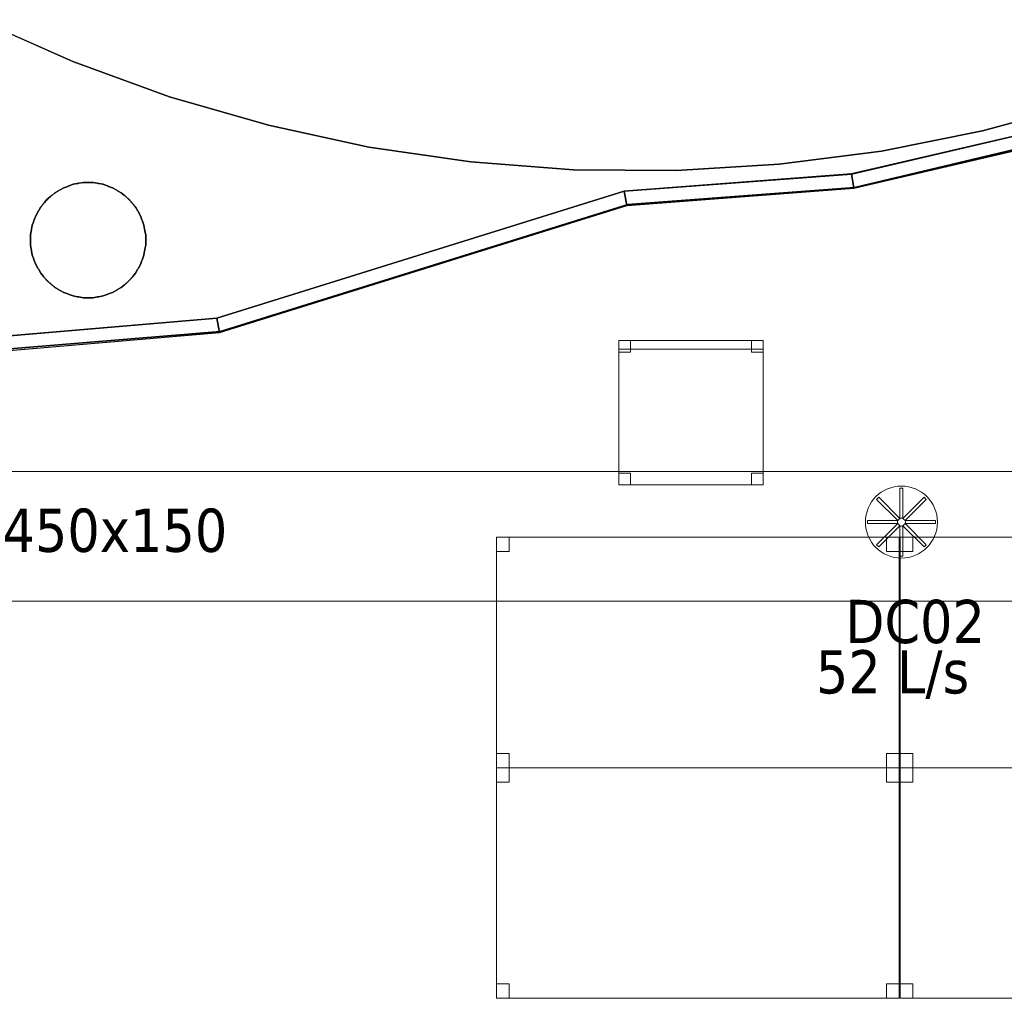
# Model space of a CAD drawing. Header units: metres. Extents: x 397.7 to 427.5, y 12.7 to 28.4.
# Tile 117 of 130: x 410.5 to 413.9, y 18.5 to 21.9. Entities that reach past the tile are written whole.
import ezdxf

# ---------------------------------------------------------------- set-up
doc = ezdxf.new("R2010")
doc.units = ezdxf.units.M
doc.layers.add('01_SUELOS', color=7, linetype='Continuous', lineweight=25, true_color=0x007f00)
for name, color, linetype, lineweight in [('02_MOBILIARIO', 7, 'Continuous', 18), ('A-COLS-____-MCUT', 7, 'Continuous', 18), ('A-COLS-____-OTLN', 7, 'Continuous', 18), ('A-DETL-____-MBND', 7, 'Continuous', 18), ('A-DETL-GENF-OTLN', 7, 'Continuous', 18), ('A-WALL-____-MCUT', 7, 'Continuous', 25), ('A-WALL-____-OTLN', 7, 'Continuous', 25), ('M-HVAC-CDFF-IDEN', 7, 'Continuous', 30), ('M-HVAC-DUCT-IDEN', 7, 'Continuous', 30), ('M-HVAC-DUCT-OTLN', 7, 'Continuous', 18)]:
    doc.layers.add(name, color=color, linetype=linetype, lineweight=lineweight)
doc.styles.add('Tahoma_2', font='tahoma.ttf', dxfattribs={"height": 0.15})

# ---------------------------------------------------------------- blocks, each defined once
blk = doc.blocks.new('Family - Mampara P4-153740-07_CLI_AIRE_P4')
at = {"layer": 'A-WALL-____-MCUT', "color": 253, "true_color": 0xaaaaaa}
for p, q in [((0.0054, 0.05), (0, 0)), ((1.4857, 0.05), (0.0054, 0.05)), ((1.48, 0), (1.4857, 0.05)), ((0, 0), (1.48, 0))]:
    blk.add_line(p, q, dxfattribs=at)
at = {"layer": 'A-WALL-____-OTLN', "color": 253, "true_color": 0xaaaaaa}
for p, q in [((0.0054, 0.05), (0, 0)), ((1.4857, 0.05), (0.0054, 0.05)), ((1.48, 0), (1.4857, 0.05)), ((0, 0), (1.48, 0))]:
    blk.add_line(p, q, dxfattribs=at)
at = {"layer": 'A-WALL-____-OTLN', "color": 253, "lineweight": 18, "true_color": 0xaaaaaa}
blk.add_line((0, 0), (1.48, 0), dxfattribs=at)
blk = doc.blocks.new('Family - Taula 140X80_P4-153792-07_CLI_AIRE_P4')
at = {"layer": 'A-DETL-____-MBND', "color": 253, "true_color": 0xaaaaaa}
for p, q in [((0, 0.8001), (0.0437, 0.8001)), ((0, 0.7501), (0, 0.8001)), ((0.0437, 0.8001), (0, 0.8001)), ((0, 0.8001), (0, 0.7501)), ((0, 0.8001), (1.3973, 0.8001)), ((0, 0), (0, 0.8001)), ((1.3973, 0.8001), (0, 0.8001)), ((0, 0.8001), (0, 0)), ((0.0437, 0.8001), (0.0437, 0.7501)), ((0.0437, 0.7501), (0.0437, 0.8001)), ((1.3536, 0.8001), (1.3973, 0.8001)), ((1.3536, 0.7501), (1.3536, 0.8001)), ((1.3973, 0.8001), (1.3536, 0.8001)), ((1.3536, 0.8001), (1.3536, 0.7501)), ((1.3973, 0.8001), (1.3973, 0.7501)), ((1.3973, 0.7501), (1.3973, 0.8001)), ((1.3973, 0.8001), (1.3973, 0)), ((1.3973, 0), (1.3973, 0.8001)), ((0.0437, 0.7501), (0, 0.7501)), ((0, 0.7501), (0.0437, 0.7501)), ((1.3973, 0.7501), (1.3536, 0.7501)), ((1.3536, 0.7501), (1.3973, 0.7501)), ((0, 0.05), (0.0437, 0.05)), ((0, 0), (0, 0.05)), ((0.0437, 0.05), (0, 0.05)), ((0, 0.05), (0, 0)), ((0.0437, 0.05), (0.0437, 0)), ((0.0437, 0), (0.0437, 0.05)), ((1.3536, 0.05), (1.3973, 0.05)), ((1.3536, 0), (1.3536, 0.05)), ((1.3973, 0.05), (1.3536, 0.05)), ((1.3536, 0.05), (1.3536, 0)), ((1.3973, 0.05), (1.3973, 0)), ((1.3973, 0), (1.3973, 0.05)), ((0.0437, 0), (0, 0)), ((0, 0), (0.0437, 0)), ((0, 0), (1.3973, 0)), ((1.3973, 0), (1.3536, 0)), ((1.3536, 0), (1.3973, 0)), ((1.3973, 0), (0, 0))]:
    blk.add_line(p, q, dxfattribs=at)
blk = doc.blocks.new('Family - Paviment PSC-153817-07_CLI_AIRE_P4')
at = {"layer": '01_SUELOS', "color": 9, "true_color": 0xaad4aa}
for p, q in [((0.9464, 0.9587), (0.6198, 1.1037)), ((0.6198, 1.1037), (0.9464, 0.9587)), ((1.2821, 0.8364), (0.9464, 0.9587)), ((0.9464, 0.9587), (1.2821, 0.8364)), ((1.6254, 0.7373), (1.2821, 0.8364)), ((1.2821, 0.8364), (1.6254, 0.7373)), ((4.4482, 0.8112), (4.1033, 0.7176)), ((4.1033, 0.7176), (4.4482, 0.8112)), ((1.9747, 0.6618), (1.6254, 0.7373)), ((1.6254, 0.7373), (1.9747, 0.6618)), ((3.6496, 0.5682), (4.4115, 0.7465)), ((4.4115, 0.7465), (3.6496, 0.5682)), ((4.1033, 0.7176), (3.7529, 0.6477)), ((3.7529, 0.6477), (4.1033, 0.7176)), ((2.3283, 0.6103), (1.9747, 0.6618)), ((1.9747, 0.6618), (2.3283, 0.6103)), ((3.7529, 0.6477), (3.3985, 0.6018)), ((3.3985, 0.6018), (3.7529, 0.6477)), ((2.6846, 0.5831), (2.3283, 0.6103)), ((2.3283, 0.6103), (2.6846, 0.5831)), ((3.0419, 0.5803), (2.6846, 0.5831)), ((2.6846, 0.5831), (3.0419, 0.5803)), ((3.3985, 0.6018), (3.0419, 0.5803)), ((3.0419, 0.5803), (3.3985, 0.6018)), ((2.86, 0.5081), (3.6496, 0.5682)), ((3.6496, 0.5682), (2.86, 0.5081)), ((0.9, 0.5119), (0.9026, 0.5131)), ((0.9026, 0.5131), (0.9, 0.5119)), ((0.9026, 0.5131), (0.9153, 0.5204)), ((0.9153, 0.5204), (0.9026, 0.5131)), ((0.9153, 0.5204), (0.929, 0.5254)), ((0.929, 0.5254), (0.9153, 0.5204)), ((0.929, 0.5254), (0.9316, 0.5266)), ((0.9316, 0.5266), (0.929, 0.5254)), ((0.9316, 0.5266), (0.9344, 0.5274)), ((0.9344, 0.5274), (0.9316, 0.5266)), ((0.9344, 0.5274), (0.9481, 0.5324)), ((0.9481, 0.5324), (0.9344, 0.5274)), ((0.9481, 0.5324), (0.9625, 0.5349)), ((0.9625, 0.5349), (0.9481, 0.5324)), ((0.9625, 0.5349), (0.9653, 0.5356)), ((0.9653, 0.5356), (0.9625, 0.5349)), ((0.9653, 0.5356), (0.9682, 0.5359)), ((0.9682, 0.5359), (0.9653, 0.5356)), ((0.9682, 0.5359), (0.9825, 0.5384)), ((0.9825, 0.5384), (0.9682, 0.5359)), ((0.9825, 0.5384), (1.0175, 0.5384)), ((1.0175, 0.5384), (0.9825, 0.5384)), ((1.0175, 0.5384), (1.0318, 0.5359)), ((1.0318, 0.5359), (1.0175, 0.5384)), ((1.0318, 0.5359), (1.0347, 0.5356)), ((1.0347, 0.5356), (1.0318, 0.5359)), ((1.0347, 0.5356), (1.0375, 0.5349)), ((1.0375, 0.5349), (1.0347, 0.5356)), ((1.0375, 0.5349), (1.0519, 0.5324)), ((1.0519, 0.5324), (1.0375, 0.5349)), ((1.0519, 0.5324), (1.0656, 0.5274)), ((1.0656, 0.5274), (1.0519, 0.5324)), ((1.0656, 0.5274), (1.0684, 0.5266)), ((1.0684, 0.5266), (1.0656, 0.5274)), ((1.0684, 0.5266), (1.071, 0.5254)), ((1.071, 0.5254), (1.0684, 0.5266)), ((1.071, 0.5254), (1.0847, 0.5204)), ((1.0847, 0.5204), (1.071, 0.5254)), ((1.0847, 0.5204), (1.0974, 0.5131)), ((1.0974, 0.5131), (1.0847, 0.5204)), ((1.0974, 0.5131), (1.1, 0.5119)), ((1.1, 0.5119), (1.0974, 0.5131)), ((0.8489, 0.4693), (0.8582, 0.4805)), ((0.8582, 0.4805), (0.8489, 0.4693)), ((0.8582, 0.4805), (0.8694, 0.4898)), ((0.8694, 0.4898), (0.8582, 0.4805)), ((0.8694, 0.4898), (0.8714, 0.4919)), ((0.8714, 0.4919), (0.8694, 0.4898)), ((0.8714, 0.4919), (0.8738, 0.4936)), ((0.8738, 0.4936), (0.8714, 0.4919)), ((0.8738, 0.4936), (0.885, 0.5029)), ((0.885, 0.5029), (0.8738, 0.4936)), ((0.885, 0.5029), (0.8976, 0.5102)), ((0.8976, 0.5102), (0.885, 0.5029)), ((0.8976, 0.5102), (0.9, 0.5119)), ((0.9, 0.5119), (0.8976, 0.5102)), ((1.1, 0.5119), (1.1024, 0.5102)), ((1.1024, 0.5102), (1.1, 0.5119)), ((1.1024, 0.5102), (1.115, 0.5029)), ((1.115, 0.5029), (1.1024, 0.5102)), ((1.115, 0.5029), (1.1262, 0.4936)), ((1.1262, 0.4936), (1.115, 0.5029)), ((1.1262, 0.4936), (1.1286, 0.4919)), ((1.1286, 0.4919), (1.1262, 0.4936)), ((1.1286, 0.4919), (1.1306, 0.4898)), ((1.1306, 0.4898), (1.1286, 0.4919)), ((1.1306, 0.4898), (1.1418, 0.4805)), ((1.1418, 0.4805), (1.1306, 0.4898)), ((1.1418, 0.4805), (1.1511, 0.4693)), ((1.1511, 0.4693), (1.1418, 0.4805)), ((1.4467, 0.068), (2.86, 0.5081)), ((2.86, 0.5081), (1.4467, 0.068)), ((0.8285, 0.4411), (0.8358, 0.4537)), ((0.8358, 0.4537), (0.8285, 0.4411)), ((0.8358, 0.4537), (0.8451, 0.4649)), ((0.8451, 0.4649), (0.8358, 0.4537)), ((0.8451, 0.4649), (0.8468, 0.4672)), ((0.8468, 0.4672), (0.8451, 0.4649)), ((0.8468, 0.4672), (0.8489, 0.4693)), ((0.8489, 0.4693), (0.8468, 0.4672)), ((1.1511, 0.4693), (1.1532, 0.4672)), ((1.1532, 0.4672), (1.1511, 0.4693)), ((1.1532, 0.4672), (1.1549, 0.4649)), ((1.1549, 0.4649), (1.1532, 0.4672)), ((1.1549, 0.4649), (1.1642, 0.4537)), ((1.1642, 0.4537), (1.1549, 0.4649)), ((1.1642, 0.4537), (1.1715, 0.4411)), ((1.1715, 0.4411), (1.1642, 0.4537)), ((0.8133, 0.4097), (0.8183, 0.4234)), ((0.8183, 0.4234), (0.8133, 0.4097)), ((0.8183, 0.4234), (0.8256, 0.436)), ((0.8256, 0.436), (0.8183, 0.4234)), ((0.8256, 0.436), (0.8268, 0.4387)), ((0.8268, 0.4387), (0.8256, 0.436)), ((0.8268, 0.4387), (0.8285, 0.4411)), ((0.8285, 0.4411), (0.8268, 0.4387)), ((1.1715, 0.4411), (1.1732, 0.4387)), ((1.1732, 0.4387), (1.1715, 0.4411)), ((1.1732, 0.4387), (1.1744, 0.436)), ((1.1744, 0.436), (1.1732, 0.4387)), ((1.1744, 0.436), (1.1817, 0.4234)), ((1.1817, 0.4234), (1.1744, 0.436)), ((1.1817, 0.4234), (1.1867, 0.4097)), ((1.1867, 0.4097), (1.1817, 0.4234)), ((0.803, 0.3734), (0.8038, 0.3762)), ((0.8038, 0.3762), (0.803, 0.3734)), ((0.8038, 0.3762), (0.8063, 0.3906)), ((0.8063, 0.3906), (0.8038, 0.3762)), ((0.8063, 0.3906), (0.8113, 0.4043)), ((0.8113, 0.4043), (0.8063, 0.3906)), ((0.8113, 0.4043), (0.8121, 0.4071)), ((0.8121, 0.4071), (0.8113, 0.4043)), ((0.8121, 0.4071), (0.8133, 0.4097)), ((0.8133, 0.4097), (0.8121, 0.4071)), ((1.1867, 0.4097), (1.1879, 0.4071)), ((1.1879, 0.4071), (1.1867, 0.4097)), ((1.1879, 0.4071), (1.1887, 0.4043)), ((1.1887, 0.4043), (1.1879, 0.4071)), ((1.1887, 0.4043), (1.1937, 0.3906)), ((1.1937, 0.3906), (1.1887, 0.4043)), ((1.1937, 0.3906), (1.1962, 0.3762)), ((1.1962, 0.3762), (1.1937, 0.3906)), ((1.1962, 0.3762), (1.197, 0.3734)), ((1.197, 0.3734), (1.1962, 0.3762)), ((0.8003, 0.3562), (0.8028, 0.3705)), ((0.8028, 0.3705), (0.8003, 0.3562)), ((0.8003, 0.3212), (0.8003, 0.3562)), ((0.8003, 0.3562), (0.8003, 0.3212)), ((0.8028, 0.3705), (0.803, 0.3734)), ((0.803, 0.3734), (0.8028, 0.3705)), ((1.197, 0.3734), (1.1972, 0.3705)), ((1.1972, 0.3705), (1.197, 0.3734)), ((1.1972, 0.3705), (1.1997, 0.3562)), ((1.1997, 0.3562), (1.1972, 0.3705)), ((1.1997, 0.3562), (1.1997, 0.3212)), ((1.1997, 0.3212), (1.1997, 0.3562)), ((0.8028, 0.3069), (0.8003, 0.3212)), ((0.8003, 0.3212), (0.8028, 0.3069)), ((1.1997, 0.3212), (1.1972, 0.3069)), ((1.1972, 0.3069), (1.1997, 0.3212)), ((0.803, 0.304), (0.8028, 0.3069)), ((0.8028, 0.3069), (0.803, 0.304)), ((0.8038, 0.3011), (0.803, 0.304)), ((0.803, 0.304), (0.8038, 0.3011)), ((0.8063, 0.2868), (0.8038, 0.3011)), ((0.8038, 0.3011), (0.8063, 0.2868)), ((0.8113, 0.2731), (0.8063, 0.2868)), ((0.8063, 0.2868), (0.8113, 0.2731)), ((1.1937, 0.2868), (1.1887, 0.2731)), ((1.1887, 0.2731), (1.1937, 0.2868)), ((1.1962, 0.3011), (1.1937, 0.2868)), ((1.1937, 0.2868), (1.1962, 0.3011)), ((1.197, 0.304), (1.1962, 0.3011)), ((1.1962, 0.3011), (1.197, 0.304)), ((1.1972, 0.3069), (1.197, 0.304)), ((1.197, 0.304), (1.1972, 0.3069)), ((0.8121, 0.2703), (0.8113, 0.2731)), ((0.8113, 0.2731), (0.8121, 0.2703)), ((0.8133, 0.2676), (0.8121, 0.2703)), ((0.8121, 0.2703), (0.8133, 0.2676)), ((0.8183, 0.2539), (0.8133, 0.2676)), ((0.8133, 0.2676), (0.8183, 0.2539)), ((0.8256, 0.2413), (0.8183, 0.2539)), ((0.8183, 0.2539), (0.8256, 0.2413)), ((0.8268, 0.2387), (0.8256, 0.2413)), ((0.8256, 0.2413), (0.8268, 0.2387)), ((1.1744, 0.2413), (1.1732, 0.2387)), ((1.1732, 0.2387), (1.1744, 0.2413)), ((1.1817, 0.2539), (1.1744, 0.2413)), ((1.1744, 0.2413), (1.1817, 0.2539)), ((1.1867, 0.2676), (1.1817, 0.2539)), ((1.1817, 0.2539), (1.1867, 0.2676)), ((1.1879, 0.2703), (1.1867, 0.2676)), ((1.1867, 0.2676), (1.1879, 0.2703)), ((1.1887, 0.2731), (1.1879, 0.2703)), ((1.1879, 0.2703), (1.1887, 0.2731)), ((0.8285, 0.2363), (0.8268, 0.2387)), ((0.8268, 0.2387), (0.8285, 0.2363)), ((0.8358, 0.2237), (0.8285, 0.2363)), ((0.8285, 0.2363), (0.8358, 0.2237)), ((0.8451, 0.2125), (0.8358, 0.2237)), ((0.8358, 0.2237), (0.8451, 0.2125)), ((0.8468, 0.2101), (0.8451, 0.2125)), ((0.8451, 0.2125), (0.8468, 0.2101)), ((0.8489, 0.2081), (0.8468, 0.2101)), ((0.8468, 0.2101), (0.8489, 0.2081)), ((0.8582, 0.1969), (0.8489, 0.2081)), ((0.8489, 0.2081), (0.8582, 0.1969)), ((1.1511, 0.2081), (1.1418, 0.1969)), ((1.1418, 0.1969), (1.1511, 0.2081)), ((1.1532, 0.2101), (1.1511, 0.2081)), ((1.1511, 0.2081), (1.1532, 0.2101)), ((1.1549, 0.2125), (1.1532, 0.2101)), ((1.1532, 0.2101), (1.1549, 0.2125)), ((1.1642, 0.2237), (1.1549, 0.2125)), ((1.1549, 0.2125), (1.1642, 0.2237)), ((1.1715, 0.2363), (1.1642, 0.2237)), ((1.1642, 0.2237), (1.1715, 0.2363)), ((1.1732, 0.2387), (1.1715, 0.2363)), ((1.1715, 0.2363), (1.1732, 0.2387)), ((0.8694, 0.1875), (0.8582, 0.1969)), ((0.8582, 0.1969), (0.8694, 0.1875)), ((0.8714, 0.1855), (0.8694, 0.1875)), ((0.8694, 0.1875), (0.8714, 0.1855)), ((0.8738, 0.1838), (0.8714, 0.1855)), ((0.8714, 0.1855), (0.8738, 0.1838)), ((0.885, 0.1744), (0.8738, 0.1838)), ((0.8738, 0.1838), (0.885, 0.1744)), ((0.8976, 0.1672), (0.885, 0.1744)), ((0.885, 0.1744), (0.8976, 0.1672)), ((1.115, 0.1744), (1.1024, 0.1672)), ((1.1024, 0.1672), (1.115, 0.1744)), ((1.1262, 0.1838), (1.115, 0.1744)), ((1.115, 0.1744), (1.1262, 0.1838)), ((1.1286, 0.1855), (1.1262, 0.1838)), ((1.1262, 0.1838), (1.1286, 0.1855)), ((1.1306, 0.1875), (1.1286, 0.1855)), ((1.1286, 0.1855), (1.1306, 0.1875)), ((1.1418, 0.1969), (1.1306, 0.1875)), ((1.1306, 0.1875), (1.1418, 0.1969)), ((0.9, 0.1655), (0.8976, 0.1672)), ((0.8976, 0.1672), (0.9, 0.1655)), ((0.9026, 0.1642), (0.9, 0.1655)), ((0.9, 0.1655), (0.9026, 0.1642)), ((0.9153, 0.157), (0.9026, 0.1642)), ((0.9026, 0.1642), (0.9153, 0.157)), ((0.929, 0.152), (0.9153, 0.157)), ((0.9153, 0.157), (0.929, 0.152)), ((0.9316, 0.1507), (0.929, 0.152)), ((0.929, 0.152), (0.9316, 0.1507)), ((0.9344, 0.15), (0.9316, 0.1507)), ((0.9316, 0.1507), (0.9344, 0.15)), ((0.9481, 0.145), (0.9344, 0.15)), ((0.9344, 0.15), (0.9481, 0.145)), ((0.9625, 0.1425), (0.9481, 0.145)), ((0.9481, 0.145), (0.9625, 0.1425)), ((0.9653, 0.1417), (0.9625, 0.1425)), ((0.9625, 0.1425), (0.9653, 0.1417)), ((0.9682, 0.1415), (0.9653, 0.1417)), ((0.9653, 0.1417), (0.9682, 0.1415)), ((0.9825, 0.1389), (0.9682, 0.1415)), ((0.9682, 0.1415), (0.9825, 0.1389)), ((1.0175, 0.1389), (0.9825, 0.1389)), ((0.9825, 0.1389), (1.0175, 0.1389)), ((1.0318, 0.1415), (1.0175, 0.1389)), ((1.0175, 0.1389), (1.0318, 0.1415)), ((1.0347, 0.1417), (1.0318, 0.1415)), ((1.0318, 0.1415), (1.0347, 0.1417)), ((1.0375, 0.1425), (1.0347, 0.1417)), ((1.0347, 0.1417), (1.0375, 0.1425)), ((1.0519, 0.145), (1.0375, 0.1425)), ((1.0375, 0.1425), (1.0519, 0.145)), ((1.0656, 0.15), (1.0519, 0.145)), ((1.0519, 0.145), (1.0656, 0.15)), ((1.0684, 0.1507), (1.0656, 0.15)), ((1.0656, 0.15), (1.0684, 0.1507)), ((1.071, 0.152), (1.0684, 0.1507)), ((1.0684, 0.1507), (1.071, 0.152)), ((1.0847, 0.157), (1.071, 0.152)), ((1.071, 0.152), (1.0847, 0.157)), ((1.0974, 0.1642), (1.0847, 0.157)), ((1.0847, 0.157), (1.0974, 0.1642)), ((1.1, 0.1655), (1.0974, 0.1642)), ((1.0974, 0.1642), (1.1, 0.1655)), ((1.1024, 0.1672), (1.1, 0.1655)), ((1.1, 0.1655), (1.1024, 0.1672)), ((0.6526, 0), (1.4467, 0.068)), ((1.4467, 0.068), (0.6526, 0))]:
    blk.add_line(p, q, dxfattribs=at)
blk = doc.blocks.new('Family - Mampara P4-153927-07_CLI_AIRE_P4')
at = {"layer": 'A-WALL-____-MCUT', "color": 253, "true_color": 0xaaaaaa}
for p, q in [((0.0039, 0.05), (0, 0)), ((0.79, 0.05), (0.0039, 0.05)), ((0.79, 0), (0.79, 0.05)), ((0, 0), (0.79, 0))]:
    blk.add_line(p, q, dxfattribs=at)
at = {"layer": 'A-WALL-____-OTLN', "color": 253, "true_color": 0xaaaaaa}
for p, q in [((0.0039, 0.05), (0, 0)), ((0.79, 0.05), (0.0039, 0.05)), ((0.79, 0), (0.79, 0.05)), ((0, 0), (0.79, 0))]:
    blk.add_line(p, q, dxfattribs=at)
at = {"layer": 'A-WALL-____-OTLN', "color": 253, "lineweight": 18, "true_color": 0xaaaaaa}
blk.add_line((0, 0), (0.79, 0), dxfattribs=at)
blk = doc.blocks.new('Family - Mampara P4-154311-07_CLI_AIRE_P4')
at = {"layer": 'A-WALL-____-MCUT', "color": 253, "true_color": 0xaaaaaa}
for p, q in [((0.7861, 0.05), (-0.0057, 0.05)), ((-0.0057, 0.05), (0, 0)), ((0.79, 0), (0.7861, 0.05)), ((0, 0), (0.0011, 0.0003)), ((0.0011, 0.0003), (0.0012, 0)), ((0.0012, 0), (0.79, 0))]:
    blk.add_line(p, q, dxfattribs=at)
at = {"layer": 'A-WALL-____-OTLN', "color": 253, "true_color": 0xaaaaaa}
for p, q in [((-0.0057, 0.05), (0, 0)), ((0.7861, 0.05), (-0.0057, 0.05)), ((0.79, 0), (0.7861, 0.05)), ((0, 0), (0.0011, 0.0003)), ((0.0011, 0.0003), (0.0012, 0)), ((0.0012, 0), (0.79, 0))]:
    blk.add_line(p, q, dxfattribs=at)
at = {"layer": 'A-WALL-____-OTLN', "color": 253, "lineweight": 18, "true_color": 0xaaaaaa}
blk.add_line((0, 0), (0.79, 0), dxfattribs=at)
blk = doc.blocks.new('Family - Taula 140X80_P4-154322-07_CLI_AIRE_P4')
at = {"layer": 'A-DETL-____-MBND', "color": 253, "true_color": 0xaaaaaa}
for p, q in [((0, 0.8001), (1.3973, 0.8001)), ((0, 0), (0, 0.8001)), ((1.3973, 0.8001), (0, 0.8001)), ((0, 0.8001), (0, 0)), ((0, 0.8001), (0.0437, 0.8001)), ((0, 0.7501), (0, 0.8001)), ((0.0437, 0.8001), (0, 0.8001)), ((0, 0.8001), (0, 0.7501)), ((0.0437, 0.8001), (0.0437, 0.7501)), ((0.0437, 0.7501), (0.0437, 0.8001)), ((1.3536, 0.8001), (1.3973, 0.8001)), ((1.3536, 0.7501), (1.3536, 0.8001)), ((1.3973, 0.8001), (1.3536, 0.8001)), ((1.3536, 0.8001), (1.3536, 0.7501)), ((1.3973, 0.8001), (1.3973, 0.7501)), ((1.3973, 0.7501), (1.3973, 0.8001)), ((1.3973, 0.8001), (1.3973, 0)), ((1.3973, 0), (1.3973, 0.8001)), ((0.0437, 0.7501), (0, 0.7501)), ((0, 0.7501), (0.0437, 0.7501)), ((1.3973, 0.7501), (1.3536, 0.7501)), ((1.3536, 0.7501), (1.3973, 0.7501)), ((0, 0.05), (0.0437, 0.05)), ((0, 0), (0, 0.05)), ((0.0437, 0.05), (0, 0.05)), ((0, 0.05), (0, 0)), ((0.0437, 0.05), (0.0437, 0)), ((0.0437, 0), (0.0437, 0.05)), ((1.3536, 0.05), (1.3973, 0.05)), ((1.3536, 0), (1.3536, 0.05)), ((1.3973, 0.05), (1.3536, 0.05)), ((1.3536, 0.05), (1.3536, 0)), ((1.3973, 0.05), (1.3973, 0)), ((1.3973, 0), (1.3973, 0.05)), ((0.0437, 0), (0, 0)), ((0, 0), (0.0437, 0)), ((0, 0), (1.3973, 0)), ((1.3973, 0), (1.3536, 0)), ((1.3536, 0), (1.3973, 0)), ((1.3973, 0), (0, 0))]:
    blk.add_line(p, q, dxfattribs=at)
blk = doc.blocks.new('Family - Taula 140X80_P4-154328-07_CLI_AIRE_P4')
at = {"layer": 'A-DETL-____-MBND', "color": 253, "true_color": 0xaaaaaa}
for p, q in [((0, 0.7501), (0, 0.8001)), ((0, 0.8001), (0.0437, 0.8001)), ((0.0437, 0.8001), (0, 0.8001)), ((0, 0.8001), (0, 0.7501)), ((0, 0), (0, 0.8001)), ((0, 0.8001), (1.3973, 0.8001)), ((1.3973, 0.8001), (0, 0.8001)), ((0, 0.8001), (0, 0)), ((0.0437, 0.8001), (0.0437, 0.7501)), ((0.0437, 0.7501), (0.0437, 0.8001)), ((1.3536, 0.7501), (1.3536, 0.8001)), ((1.3536, 0.8001), (1.3973, 0.8001)), ((1.3973, 0.8001), (1.3536, 0.8001)), ((1.3536, 0.8001), (1.3536, 0.7501)), ((1.3973, 0.8001), (1.3973, 0.7501)), ((1.3973, 0.7501), (1.3973, 0.8001)), ((1.3973, 0.8001), (1.3973, 0)), ((1.3973, 0), (1.3973, 0.8001)), ((0.0437, 0.7501), (0, 0.7501)), ((0, 0.7501), (0.0437, 0.7501)), ((1.3973, 0.7501), (1.3536, 0.7501)), ((1.3536, 0.7501), (1.3973, 0.7501)), ((0, 0), (0, 0.05)), ((0, 0.05), (0.0437, 0.05)), ((0.0437, 0.05), (0, 0.05)), ((0, 0.05), (0, 0)), ((0.0437, 0.05), (0.0437, 0)), ((0.0437, 0), (0.0437, 0.05)), ((1.3536, 0), (1.3536, 0.05)), ((1.3536, 0.05), (1.3973, 0.05)), ((1.3973, 0.05), (1.3536, 0.05)), ((1.3536, 0.05), (1.3536, 0)), ((1.3973, 0.05), (1.3973, 0)), ((1.3973, 0), (1.3973, 0.05)), ((0.0437, 0), (0, 0)), ((0, 0), (0.0437, 0)), ((1.3973, 0), (0, 0)), ((0, 0), (1.3973, 0)), ((1.3973, 0), (1.3536, 0)), ((1.3536, 0), (1.3973, 0))]:
    blk.add_line(p, q, dxfattribs=at)
blk = doc.blocks.new('Family - Cadira d_Oficina_P4-154367-07_CLI_AIRE_P4')
at = {"layer": 'A-DETL-____-MBND', "color": 253, "true_color": 0xaaaaaa}
for p, q in [((0, 0.47), (0, 0.5)), ((0, 0.5), (0.5, 0.5)), ((0.5, 0.5), (0, 0.5)), ((0, 0.5), (0, 0.47)), ((0, 0.46), (0, 0.5)), ((0, 0.5), (0.04, 0.5)), ((0.04, 0.5), (0, 0.5)), ((0, 0.5), (0, 0.46)), ((0, 0), (0, 0.5)), ((0, 0.5), (0.5, 0.5)), ((0.5, 0.5), (0, 0.5)), ((0, 0.5), (0, 0)), ((0.04, 0.5), (0.04, 0.46)), ((0.04, 0.46), (0.04, 0.5)), ((0.46, 0.46), (0.46, 0.5)), ((0.46, 0.5), (0.5, 0.5)), ((0.5, 0.5), (0.46, 0.5)), ((0.46, 0.5), (0.46, 0.46)), ((0.5, 0.5), (0.5, 0.47)), ((0.5, 0.47), (0.5, 0.5)), ((0.5, 0.5), (0.5, 0)), ((0.5, 0), (0.5, 0.5)), ((0.5, 0.5), (0.5, 0.46)), ((0.5, 0.46), (0.5, 0.5)), ((0.5, 0.47), (0, 0.47)), ((0, 0.47), (0.5, 0.47)), ((0.04, 0.46), (0, 0.46)), ((0, 0.46), (0.04, 0.46)), ((0.5, 0.46), (0.46, 0.46)), ((0.46, 0.46), (0.5, 0.46)), ((0, 0), (0, 0.04)), ((0, 0.04), (0.04, 0.04)), ((0.04, 0.04), (0, 0.04)), ((0, 0.04), (0, 0)), ((0.04, 0.04), (0.04, 0)), ((0.04, 0), (0.04, 0.04)), ((0.46, 0), (0.46, 0.04)), ((0.46, 0.04), (0.5, 0.04)), ((0.5, 0.04), (0.46, 0.04)), ((0.46, 0.04), (0.46, 0)), ((0.5, 0.04), (0.5, 0)), ((0.5, 0), (0.5, 0.04)), ((0.04, 0), (0, 0)), ((0, 0), (0.04, 0)), ((0.5, 0), (0, 0)), ((0, 0), (0.5, 0)), ((0.5, 0), (0.46, 0)), ((0.46, 0), (0.5, 0))]:
    blk.add_line(p, q, dxfattribs=at)
blk = doc.blocks.new('Family - Mampara P4-154482-07_CLI_AIRE_P4')
at = {"layer": 'A-WALL-____-MCUT', "color": 253, "true_color": 0xaaaaaa}
for p, q in [((0.0175, 0.05), (0, 0)), ((0.8146, 0.05), (0.0175, 0.05)), ((0.82, 0), (0.8146, 0.05)), ((0, 0), (0.82, 0))]:
    blk.add_line(p, q, dxfattribs=at)
at = {"layer": 'A-WALL-____-OTLN', "color": 253, "true_color": 0xaaaaaa}
for p, q in [((0.0175, 0.05), (0, 0)), ((0.8146, 0.05), (0.0175, 0.05)), ((0.82, 0), (0.8146, 0.05)), ((0, 0), (0.82, 0))]:
    blk.add_line(p, q, dxfattribs=at)
at = {"layer": 'A-WALL-____-OTLN', "color": 253, "lineweight": 18, "true_color": 0xaaaaaa}
blk.add_line((0, 0), (0.82, 0), dxfattribs=at)
blk = doc.blocks.new('Family - LONDR55-XX_ZZ-ARQ-CAA-M3D-Londres55-154484-07_CLI_AIRE_P4')
at = {"layer": '01_SUELOS', "color": 9, "true_color": 0xaad4aa}
for p, q in [((15.8779, 8.3935), (15.1117, 8.2114)), ((15.1117, 8.2114), (15.8779, 8.3935)), ((15.1117, 8.2114), (14.3243, 8.1522)), ((14.3243, 8.1522), (15.1117, 8.2114)), ((14.3243, 8.1522), (12.9104, 7.7119)), ((12.9104, 7.7119), (14.3243, 8.1522)), ((12.9104, 7.7119), (12.0934, 7.6442)), ((12.0934, 7.6442), (12.9104, 7.7119))]:
    blk.add_line(p, q, dxfattribs=at)
blk = doc.blocks.new('Family - Taula 140X80_P4-154509-07_CLI_AIRE_P4')
at = {"layer": 'A-DETL-____-MBND', "color": 253, "true_color": 0xaaaaaa}
for p, q in [((0, 0), (0, 0.8001)), ((0, 0.8001), (1.3973, 0.8001)), ((1.3973, 0.8001), (0, 0.8001)), ((0, 0.8001), (0, 0)), ((0, 0.7501), (0, 0.8001)), ((0, 0.8001), (0.0437, 0.8001)), ((0.0437, 0.8001), (0, 0.8001)), ((0, 0.8001), (0, 0.7501)), ((0.0437, 0.8001), (0.0437, 0.7501)), ((0.0437, 0.7501), (0.0437, 0.8001)), ((1.3536, 0.7501), (1.3536, 0.8001)), ((1.3536, 0.8001), (1.3973, 0.8001)), ((1.3973, 0.8001), (1.3536, 0.8001)), ((1.3536, 0.8001), (1.3536, 0.7501)), ((1.3973, 0.8001), (1.3973, 0)), ((1.3973, 0), (1.3973, 0.8001)), ((1.3973, 0.8001), (1.3973, 0.7501)), ((1.3973, 0.7501), (1.3973, 0.8001)), ((0.0437, 0.7501), (0, 0.7501)), ((0, 0.7501), (0.0437, 0.7501)), ((1.3973, 0.7501), (1.3536, 0.7501)), ((1.3536, 0.7501), (1.3973, 0.7501)), ((0, 0), (0, 0.05)), ((0, 0.05), (0.0437, 0.05)), ((0.0437, 0.05), (0, 0.05)), ((0, 0.05), (0, 0)), ((0.0437, 0.05), (0.0437, 0)), ((0.0437, 0), (0.0437, 0.05)), ((1.3536, 0), (1.3536, 0.05)), ((1.3536, 0.05), (1.3973, 0.05)), ((1.3973, 0.05), (1.3536, 0.05)), ((1.3536, 0.05), (1.3536, 0)), ((1.3973, 0.05), (1.3973, 0)), ((1.3973, 0), (1.3973, 0.05)), ((1.3973, 0), (0, 0)), ((0, 0), (1.3973, 0)), ((0.0437, 0), (0, 0)), ((0, 0), (0.0437, 0)), ((1.3973, 0), (1.3536, 0)), ((1.3536, 0), (1.3973, 0))]:
    blk.add_line(p, q, dxfattribs=at)
blk = doc.blocks.new('Family - Pilar P4-154533-07_CLI_AIRE_P4')
at = {"layer": 'A-COLS-____-MCUT', "color": 253, "true_color": 0xaaaaaa}
for start, end in [(360, 180), (180, 360)]:
    blk.add_arc((0.2, 0.2), 0.2, start, end, dxfattribs=at)
at = {"layer": 'A-COLS-____-OTLN', "color": 253, "true_color": 0xaaaaaa}
for start, end in [(360, 180), (180, 360)]:
    blk.add_arc((0.2, 0.2), 0.2, start, end, dxfattribs=at)
blk = doc.blocks.new('LONDR55-XX_ZZ-ARQ-CAA-M3D-Londres55_ifc-1-07_CLI_AIRE_P4')
at = {"layer": '01_SUELOS', "color": 253, "lineweight": 18, "true_color": 0xaaaaaa}
for name, p in [('Family - LONDR55-XX_ZZ-ARQ-CAA-M3D-Londres55-154484-07_CLI_AIRE_P4', (398.2952, 13.1106)), ('Family - Paviment PSC-153817-07_CLI_AIRE_P4', (409.747, 20.8008))]:
    blk.add_blockref(name, p, dxfattribs=at)
at = {"layer": '02_MOBILIARIO', "color": 253, "lineweight": 18, "true_color": 0xaaaaaa}
for name, p in [('Family - Cadira d_Oficina_P4-154367-07_CLI_AIRE_P4', (412.5892, 20.2909)), ('Family - Taula 140X80_P4-154322-07_CLI_AIRE_P4', (412.1645, 19.3086)), ('Family - Taula 140X80_P4-153792-07_CLI_AIRE_P4', (413.5657, 19.3086)), ('Family - Taula 140X80_P4-154509-07_CLI_AIRE_P4', (412.1645, 18.5085)), ('Family - Taula 140X80_P4-154328-07_CLI_AIRE_P4', (413.5657, 18.5085))]:
    blk.add_blockref(name, p, dxfattribs=at)
at = {"layer": 'A-COLS-____-OTLN', "color": 253, "lineweight": 18, "true_color": 0xaaaaaa}
blk.add_blockref('Family - Pilar P4-154533-07_CLI_AIRE_P4', (410.547, 20.9395), dxfattribs=at)
at = {"layer": 'A-WALL-____-OTLN', "color": 253, "lineweight": 18, "true_color": 0xaaaaaa}
for name, p, rotation in [('Family - Mampara P4-153927-07_CLI_AIRE_P4', (413.4042, 21.3195), 13.17041350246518), ('Family - Mampara P4-154311-07_CLI_AIRE_P4', (412.6165, 21.2595), 4.355723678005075), ('Family - Mampara P4-153740-07_CLI_AIRE_P4', (411.2034, 20.8195), 17.29540005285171), ('Family - Mampara P4-154482-07_CLI_AIRE_P4', (410.3864, 20.7495), 4.897063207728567)]:
    blk.add_blockref(name, p, dxfattribs=dict(at, rotation=rotation))
blk = doc.blocks.new('ZYR_03_06_08_01 Difusor Rotacional Circular Impulsió NO PLENUM - DC02-354801-07_CLI_AIRE_P4')
at = {"layer": 'A-DETL-GENF-OTLN', "color": 143, "true_color": 0x32aad1}
for p, q in [((-0.0052, 0.1179), (0.0052, 0.1179)), ((-0.0052, 0.0138), (-0.0052, 0.1179)), ((0.0052, 0.1179), (0.0052, 0.0138)), ((-0.0862, 0.0788), (-0.0788, 0.0862)), ((-0.0125, 0.0052), (-0.0862, 0.0788)), ((-0.0788, 0.0862), (-0.0052, 0.0125)), ((0.0052, 0.0125), (0.0788, 0.0862)), ((0.0862, 0.0788), (0.0125, 0.0052)), ((0.0788, 0.0862), (0.0862, 0.0788)), ((-0.1179, 0.0052), (-0.0138, 0.0052)), ((-0.1179, -0.0052), (-0.1179, 0.0052)), ((-0.0138, 0.0052), (-0.0138, -0.0052)), ((-0.0052, 0.0125), (-0.0125, 0.0052)), ((0.0052, 0.0138), (-0.0052, 0.0138)), ((0.0125, 0.0052), (0.0052, 0.0125)), ((0.0138, 0.0052), (0.1179, 0.0052)), ((0.0138, -0.0052), (0.0138, 0.0052)), ((0.1179, 0.0052), (0.1179, -0.0052)), ((-0.0138, -0.0052), (-0.1179, -0.0052)), ((-0.0862, -0.0788), (-0.0125, -0.0052)), ((-0.0052, -0.0125), (-0.0788, -0.0862)), ((-0.0125, -0.0052), (-0.0052, -0.0125)), ((-0.0052, -0.0138), (0.0052, -0.0138)), ((-0.0052, -0.1179), (-0.0052, -0.0138)), ((0.0052, -0.0125), (0.0125, -0.0052)), ((0.0788, -0.0862), (0.0052, -0.0125)), ((0.0052, -0.0138), (0.0052, -0.1179)), ((0.0125, -0.0052), (0.0862, -0.0788)), ((0.1179, -0.0052), (0.0138, -0.0052)), ((-0.0788, -0.0862), (-0.0862, -0.0788)), ((0.0862, -0.0788), (0.0788, -0.0862)), ((0.0052, -0.1179), (-0.0052, -0.1179))]:
    blk.add_line(p, q, dxfattribs=at)
blk.add_circle((0, 0), 0.125, dxfattribs=at)

msp = doc.modelspace()

# ---------------------------------------------------------------- linework, layer by layer
at = {"layer": 'M-HVAC-DUCT-OTLN', "color": 143, "true_color": 0x32aad1}
for p, q in [((408.7735, 20.3369), (418.9995, 20.3369)), ((418.9995, 19.8869), (408.7735, 19.8869))]:
    msp.add_line(p, q, dxfattribs=at)

# ---------------------------------------------------------------- block references
at = {"lineweight": 5}
msp.add_blockref('LONDR55-XX_ZZ-ARQ-CAA-M3D-Londres55_ifc-1-07_CLI_AIRE_P4', (0, 0), dxfattribs=at)
at = {"layer": 'A-DETL-GENF-OTLN', "color": 143, "true_color": 0x32aad1}
msp.add_blockref('ZYR_03_06_08_01 Difusor Rotacional Circular Impulsió NO PLENUM - DC02-354801-07_CLI_AIRE_P4', (413.5696, 20.161), dxfattribs=at)

# ---------------------------------------------------------------- texts
at = {"layer": 'M-HVAC-CDFF-IDEN', "char_height": 0.15, "attachment_point": 1, "style": 'Tahoma_2'}
for s, insert, width in [('DC02', (413.3744, 19.8913), 0.577215), ('52 L/s', (413.2728, 19.7166), 0.661392)]:
    msp.add_mtext(s, dxfattribs=dict(at, insert=insert, width=width))
at = {"layer": 'M-HVAC-DUCT-IDEN', "insert": (410.4498, 20.2078), "char_height": 0.15, "width": 0.913924, "attachment_point": 1, "style": 'Tahoma_2'}
msp.add_mtext('450x150', dxfattribs=at)

doc.saveas('drawing.dxf')
